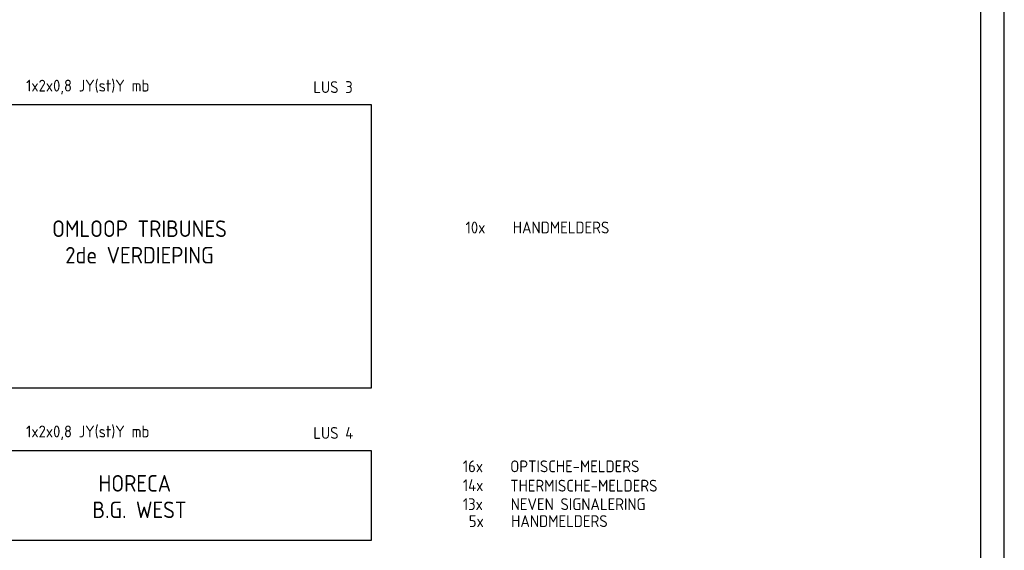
# Model space of a CAD drawing. Extents: x 0 to 594, y 0 to 420.
# Tile 6 of 7: x 386 to 594, y 98 to 210. Entities that reach past the tile are written whole.
import ezdxf
from ezdxf.enums import TextEntityAlignment as Align

# ---------------------------------------------------------------- set-up
doc = ezdxf.new("R2010")
doc.units = 0
doc.header["$LTSCALE"] = 25
doc.header["$MEASUREMENT"] = 0
doc.linetypes.add('DASHED', pattern=[0.75, 0.5, -0.25])
doc.layers.add('E--L$2A-_KADER', color=7, linetype='CONTINUOUS')
doc.layers.add('E--L6511_BRANDM', color=3, linetype='CONTINUOUS')
doc.styles.add('ISO', font='isocp.shx')

# ---------------------------------------------------------------- blocks, each defined once
blk = doc.blocks.new('A2')
at = {"layer": 'E--L$2A-_KADER', "color": 2}
blk.add_line((594, 0), (594, 420), dxfattribs=at)
at = {"layer": 'E--L$2A-_KADER', "color": 4}
blk.add_line((589, 5), (589, 415), dxfattribs=at)

msp = doc.modelspace()

# ---------------------------------------------------------------- linework, layer by layer
at = {"layer": 'E--L6511_BRANDM'}
for p, q in [((360, 192.06), (460, 192.06)), ((460, 192.06), (460, 132.06)), ((460, 132.06), (360, 132.06)), ((360, 118.94), (460, 118.94)), ((460, 118.94), (460, 99.92)), ((460, 99.92), (360, 99.92))]:
    msp.add_line(p, q, dxfattribs=at)

# ---------------------------------------------------------------- block references
msp.add_blockref('A2', (0, 0), dxfattribs=at)

# ---------------------------------------------------------------- texts
at = {"layer": 'E--L6511_BRANDM', "color": 2, "style": 'ISO'}
for p in [(387, 194.81), (387, 121.69)]:
    msp.add_text('1x2x0,8 JY(st)Y mb', height=2.5, dxfattribs=at).set_placement(p)
at = {"layer": 'E--L6511_BRANDM', "linetype": 'DASHED', "style": 'ISO'}
for s, p in [('LUS 3', (447.79, 194.5)), ('10x', (480, 164.81)), ('HANDMELDERS', (490, 164.81)), ('LUS 4', (447.79, 121.38)), ('16x', (479.42, 114.32)), ('OPTISCHE-MELDERS', (489.45, 114.32)), ('14x', (479.42, 110.32)), ('THERMISCHE-MELDERS', (489.45, 110.23)), ('13x', (479.42, 106.32)), ('NEVEN SIGNALERING', (489.55, 106.32)), ('5x', (480.69, 102.73)), ('HANDMELDERS', (489.65, 102.73))]:
    msp.add_text(s, height=2.5, dxfattribs=at).set_placement(p)
at = {"layer": 'E--L6511_BRANDM', "style": 'ISO'}
for s, p in [('OMLOOP TRIBUNES', (411, 164.06)), ('2de VERDIEPING', (411, 158.46)), ('HORECA ', (411, 110.22)), ('B.G. WEST', (411, 104.62))]:
    msp.add_text(s, height=3.5, dxfattribs=at).set_placement(p, align=Align.CENTER)

doc.saveas('drawing.dxf')
